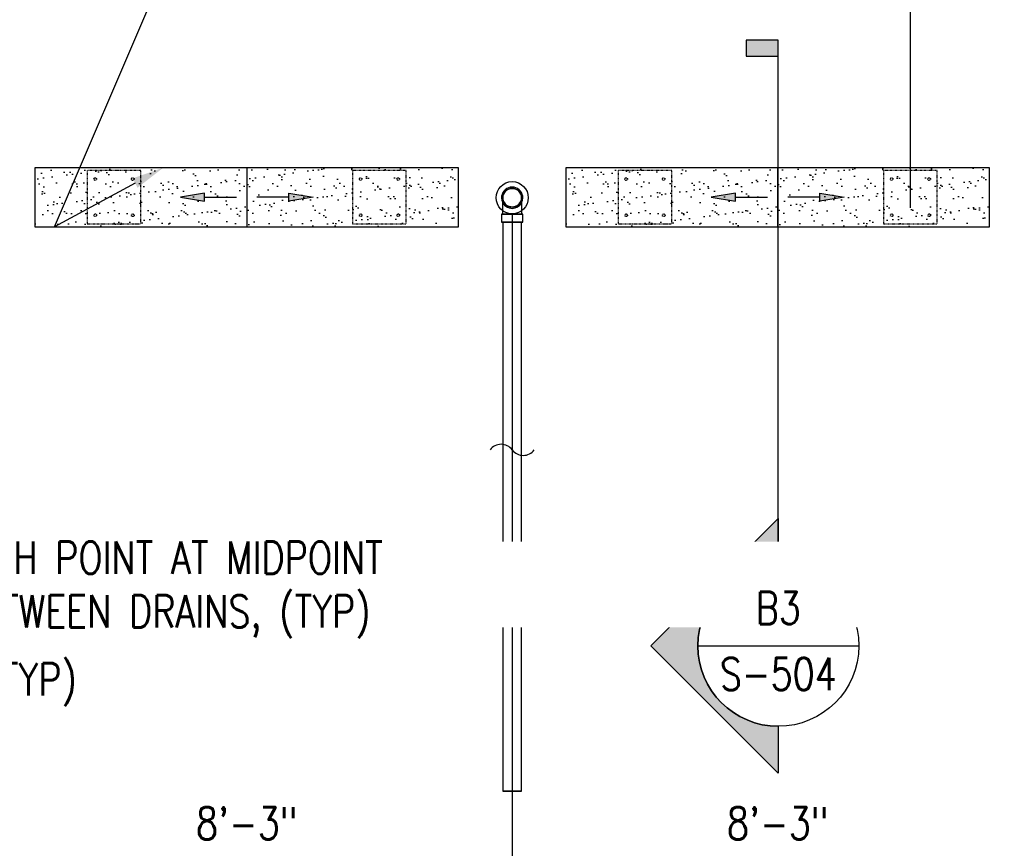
# Model space of a CAD drawing. Header units: inches. Extents: x -1118 to 4898, y -2233 to -529.
# Tile 103 of 124: x 370 to 553, y -834 to -679. Entities that reach past the tile are written whole.
import ezdxf
from ezdxf import colors
from ezdxf.entities.mleader import LeaderData, LeaderLine
from ezdxf.enums import TextEntityAlignment as Align
from ezdxf.math import Vec2, Vec3

# ---------------------------------------------------------------- set-up
doc = ezdxf.new("R2010")
doc.units = ezdxf.units.IN
doc.header["$MEASUREMENT"] = 0
doc.linetypes.add('Dash', pattern=[0.25, 0.125, -0.125])
doc.layers.get('0').update_dxf_attribs({"color": 241})
for name, color, linetype in [('A-FLOR-PATT', 8, 'Continuous'), ('A-FLOR-SLOPE', 172, 'Continuous'), ('G-ANNO-SYMB', 2, 'Continuous'), ('P-DRNS-PIPE', 3, 'Dash'), ('S-ANNO-DIMS', 1, 'Continuous'), ('S-ANNO-NOTE', 2, 'Continuous'), ('S-ANNO-SYMB', 2, 'Continuous'), ('S-ANNO-TEXT', 2, 'Continuous'), ('S-DOOR-SOLE', 131, 'Dash'), ('S-DOOR-TRNCH', 173, 'Continuous')]:
    doc.layers.add(name, color=color, linetype=linetype)
doc.layers.add('P-PIPE', color=9, linetype='Continuous', plot=False)
doc.styles.add('Annotative', font='romans.shx', dxfattribs={"width": 0.8, "height": 0.125})
doc.styles.add('Arial', font='romans.shx', dxfattribs={"width": 0.8})
doc.styles.add('ROMANS', font='romans.shx', dxfattribs={"width": 0.8})
doc.dimstyles.new('Annotative', dxfattribs={"dimscale": 0, "dimtxt": 0.125, "dimasz": 0.125, "dimexe": 0.18, "dimexo": 0.0625, "dimgap": 0.09, "dimtad": 1, "dimdec": 3, "dimzin": 3, "dimdsep": 46, "dimlunit": 4, "dimtxsty": 'Annotative', "dimcen": 0.09, "dimclrt": 2, "dimazin": 2, "dimtfac": 1, "dimtdec": 3, "dimtmove": 0, "dimatfit": 0, "dimfxl": 1, "dimtfill": 1, "dimfrac": 2, "dimtolj": 1, "dimtzin": 0, "dimarcsym": 0})

# ---------------------------------------------------------------- blocks, each defined once
blk = doc.blocks.new('*U11')
at = {"lineweight": -3}
blk.add_hatch(color=256, dxfattribs=at).paths.add_polyline_path([(0, 2.4721), (0, 2.5346), (-0.125, 2.5346), (-0.125, 2.4721)])
h = blk.add_hatch(color=256, dxfattribs=at)
edge = h.paths.add_edge_path()
edge.add_line((0, -0.1303), (0, -0.3125))
edge.add_line((0, -0.3125), (-0.4947, 0.1822))
edge.add_line((-0.4947, 0.1822), (0, 0.677))
edge.add_line((0, 0.677), (0, 0.4947))
edge.add_arc((0, 0.1822), 0.3125, 90, 270)
at = {"linetype": 'Continuous', "lineweight": -3}
blk.add_line((0, 0.4947), (0, 2.5346), dxfattribs=at)
at = {"lineweight": -3}
for p, q in [((0, 0.677), (-0.4947, 0.1822)), ((-0.4947, 0.1822), (0, -0.3125)), ((-0.3125, 0.1822), (0.3125, 0.1822))]:
    blk.add_line(p, q, dxfattribs=at)
at = {"lineweight": -3, "flags": 128}
blk.add_lwpolyline([(0, 2.4721), (0, 2.5346), (-0.125, 2.5346), (-0.125, 2.4721), (0, 2.4721)], close=True, dxfattribs=at)
blk.add_lwpolyline([(0, -0.1303), (0, -0.3125), (-0.4947, 0.1822), (0, 0.677), (0, 0.4947, 1), (0, -0.1303)], format="xyb", close=True, dxfattribs=at)
blk.add_lwpolyline([(-0.0156, -0.1303), (-0.0156, -0.1303)], dxfattribs=at)
blk.add_lwpolyline([(-0.0156, -0.1303), (-0.0156, -0.1303)], dxfattribs=at)
at = {"lineweight": -3}
blk.add_circle((0, 0.1822), 0.3125, dxfattribs=at)
at = {"linetype": 'Continuous', "lineweight": -3, "style": 'Arial'}
blk.add_attdef('X#', text='', height=0.0938, dxfattribs=at).set_placement((0, 0.2291), align=Align.BOTTOM_CENTER)
blk.add_attdef('X-###', text='', height=0.0938, dxfattribs=at).set_placement((0, 0.1354), align=Align.TOP_CENTER)
blk = doc.blocks.new('*D37')
at = {"layer": 'P-PIPE', "color": 0, "lineweight": -2, "transparency": 16777216}
for p, q in [((461.5, -715.6), (461.5, -845.75)), ((560.5, -715.6), (560.5, -845.75)), ((554.5, -837.11), (467.5, -837.11))]:
    blk.add_line(p, q, dxfattribs=at)
at = {"layer": 'P-PIPE', "color": 0, "transparency": 16777216}
for points in [[(467.5, -836.11), (467.5, -838.11), (461.5, -837.11)], [(554.5, -836.11), (554.5, -838.11), (560.5, -837.11)]]:
    blk.add_solid(points, dxfattribs=at)
at = {"layer": 'P-PIPE', "transparency": 16777216, "char_height": 6, "attachment_point": 5, "style": 'Annotative', "bg_fill": 3, "box_fill_scale": 1.25, "bg_fill_color": 256, "bg_fill_true_color": 13158600, "bg_fill_transparency": 0}
for s, insert in [('\\A1;8\'-3"', (511, -829.22)), ('\\A1;[2515]', (511, -846))]:
    blk.add_mtext(s, dxfattribs=dict(at, insert=insert))
blk = doc.blocks.new('*D38')
at = {"layer": 'P-PIPE', "color": 0, "lineweight": -2, "transparency": 16777216}
for p, q in [((362.5, -715.6), (362.5, -845.75)), ((461.5, -715.6), (461.5, -845.75)), ((455.5, -837.11), (368.5, -837.11))]:
    blk.add_line(p, q, dxfattribs=at)
at = {"layer": 'P-PIPE', "color": 0, "transparency": 16777216}
for points in [[(368.5, -836.11), (368.5, -838.11), (362.5, -837.11)], [(455.5, -836.11), (455.5, -838.11), (461.5, -837.11)]]:
    blk.add_solid(points, dxfattribs=at)
at = {"layer": 'P-PIPE', "transparency": 16777216, "char_height": 6, "attachment_point": 5, "style": 'Annotative', "bg_fill": 3, "box_fill_scale": 1.25, "bg_fill_color": 256, "bg_fill_true_color": 13158600, "bg_fill_transparency": 0}
for s, insert in [('\\A1;8\'-3"', (412, -829.22)), ('\\A1;[2515]', (412, -846))]:
    blk.add_mtext(s, dxfattribs=dict(at, insert=insert))
blk = doc.blocks.new('*D46')
at = {"layer": 'S-ANNO-DIMS', "color": 0, "lineweight": -2, "transparency": 16777216}
for p, q in [((263.5, -762.6), (263.5, -879.54)), ((956.5, -762.59), (956.5, -879.54)), ((950.5, -870.9), (269.5, -870.9))]:
    blk.add_line(p, q, dxfattribs=at)
at = {"layer": 'S-ANNO-DIMS', "color": 0, "transparency": 16777216}
for points in [[(269.5, -869.9), (269.5, -871.9), (263.5, -870.9)], [(950.5, -869.9), (950.5, -871.9), (956.5, -870.9)]]:
    blk.add_solid(points, dxfattribs=at)
at = {"layer": 'S-ANNO-DIMS', "color": 2, "lineweight": -3, "transparency": 16777216, "insert": (610.12, -863.01), "char_height": 6, "width": 166.7663, "attachment_point": 5, "style": 'Annotative'}
blk.add_mtext('\\A1;FLOOR DRAINS @ 8\'-3" OC TYP', dxfattribs=at)
blk = doc.blocks.new('TRENCH SOLE PLATE')
at = {"lineweight": -3, "ltscale": 0.25}
blk.add_lwpolyline([(-5, 5), (-5, -5), (5, -5), (5, 5)], close=True, dxfattribs=at)
for centre in [(-3.5, 3.375), (3.5, 3.375), (-3.5, -3.375), (3.5, -3.375)]:
    blk.add_circle(centre, 0.25, dxfattribs=at)
blk = doc.blocks.new('ARROW')
for p, q in [((-0.09375, -0.015625), (-0.09375, 0.015625)), ((-0.09375, 0.015625), (0, 0)), ((0, 0), (-0.09375, -0.015625))]:
    blk.add_line(p, q)
blk.add_lwpolyline([(-0.09375, 0), (-0.21875, 0)])
blk.add_solid([(-0.09375, 0.015625), (0, 0), (-0.09375, -0.015625)])
blk = doc.blocks.new('*D67')
at = {"layer": 'S-ANNO-DIMS', "color": 0, "lineweight": -2, "transparency": 16777216}
for p, q in [((238.75, -714.49), (238.75, -588.39)), ((535.76, -714.49), (535.76, -588.39)), ((529.76, -597.03), (244.75, -597.03))]:
    blk.add_line(p, q, dxfattribs=at)
at = {"layer": 'S-ANNO-DIMS', "color": 0, "transparency": 16777216}
for points in [[(244.75, -596.03), (244.75, -598.03), (238.75, -597.03)], [(529.76, -596.03), (529.76, -598.03), (535.76, -597.03)]]:
    blk.add_solid(points, dxfattribs=at)
at = {"layer": 'S-ANNO-DIMS', "color": 2, "transparency": 16777216, "insert": (387.25, -588.13), "char_height": 6, "attachment_point": 5, "style": 'Annotative', "bg_fill": 3, "box_fill_scale": 1.25, "bg_fill_color": 256, "bg_fill_true_color": 13158600, "bg_fill_transparency": 0}
blk.add_mtext('\\A1;SOLE PLATES @ 4\'-1 1/2" OC TYP', dxfattribs=at)
blk = doc.blocks.new('*D68')
at = {"layer": 'S-ANNO-DIMS', "color": 0, "lineweight": -2, "transparency": 16777216}
for p, q in [((535.76, -714.49), (535.76, -622.39)), ((568.02, -628.03), (568.02, -622.39)), ((529.76, -631.03), (476.72, -631.03)), ((568.02, -631.03), (535.76, -631.03)), ((574.02, -631.03), (580.02, -631.03))]:
    blk.add_line(p, q, dxfattribs=at)
at = {"layer": 'S-ANNO-DIMS', "color": 0, "transparency": 16777216}
for points in [[(529.76, -630.03), (529.76, -632.03), (535.76, -631.03)], [(574.02, -630.03), (574.02, -632.03), (568.02, -631.03)]]:
    blk.add_solid(points, dxfattribs=at)
at = {"layer": 'S-ANNO-DIMS', "color": 2, "transparency": 16777216, "insert": (500.24, -622.13), "char_height": 6, "attachment_point": 5, "style": 'Annotative', "bg_fill": 3, "box_fill_scale": 1.25, "bg_fill_color": 256, "bg_fill_true_color": 13158600, "bg_fill_transparency": 0}
blk.add_mtext('\\A1;2\'-8 1/4"', dxfattribs=at)
blk = doc.blocks.new('_DotSmall')
at = {"color": 0, "linetype": 'ByBlock', "const_width": 0.5}
blk.add_lwpolyline([(-0.0625, 0, 1), (0.0625, 0, 1)], format="xyb", close=True, dxfattribs=at)

msp = doc.modelspace()

# ---------------------------------------------------------------- linework, layer by layer
at = {"layer": 'P-PIPE'}
for p, q in [((459.5186, -715.6583), (459.5186, -717.1583)), ((463.4766, -717.1583), (463.4766, -715.6583)), ((459.7476, -717.1583), (459.7476, -823.2221)), ((463.2476, -823.2221), (463.2476, -717.1583))]:
    msp.add_line(p, q, dxfattribs=at)
at = {"layer": 'P-PIPE', "flags": 128}
for points in [[(459.7476, -712.5955), (459.749, -712.5255), (459.7532, -712.4557), (459.7602, -712.386), (459.7699, -712.3167), (459.7825, -712.2478), (459.7977, -712.1795), (459.8157, -712.1119), (459.8364, -712.045), (459.8598, -711.979), (459.8857, -711.914), (459.9143, -711.8501), (459.9453, -711.7874), (459.9789, -711.726), (460.0149, -711.6659), (460.0532, -711.6074), (460.0939, -711.5504), (460.1368, -711.4951), (460.1819, -711.4416), (460.2291, -711.3899), (460.2783, -711.3401), (460.3295, -711.2924), (460.3826, -711.2467), (460.4374, -711.2032), (460.4939, -711.1619), (460.552, -711.1229), (460.6117, -711.0863), (460.6727, -711.0521), (460.7351, -711.0203), (460.7987, -710.9911), (460.8634, -710.9644), (460.9292, -710.9404), (460.9958, -710.919), (461.0633, -710.9003), (461.1314, -710.8843), (461.2001, -710.871), (461.2693, -710.8605), (461.3389, -710.8527), (461.4087, -710.8478), (461.4787, -710.8456), (461.4976, -710.8455)], [(461.4976, -710.8455), (461.5676, -710.8469), (461.6374, -710.8511), (461.7071, -710.8581), (461.7764, -710.8679), (461.8452, -710.8804), (461.9135, -710.8957), (461.9812, -710.9137), (462.0481, -710.9344), (462.1141, -710.9577), (462.1791, -710.9837), (462.243, -711.0122), (462.3057, -711.0433), (462.3671, -711.0768), (462.4271, -711.1128), (462.4857, -711.1512), (462.5427, -711.1918), (462.598, -711.2348), (462.6515, -711.2799), (462.7032, -711.3271), (462.7529, -711.3763), (462.8007, -711.4275), (462.8464, -711.4805), (462.8899, -711.5353), (462.9312, -711.5919), (462.9701, -711.65), (463.0068, -711.7096), (463.041, -711.7707), (463.0727, -711.8331), (463.102, -711.8967), (463.1286, -711.9614), (463.1527, -712.0271), (463.1741, -712.0938), (463.1928, -712.1612), (463.2088, -712.2293), (463.2221, -712.2981), (463.2326, -712.3673), (463.2404, -712.4368), (463.2453, -712.5067), (463.2475, -712.5766), (463.2476, -712.5955)], [(461.4976, -714.3455), (461.4276, -714.3441), (461.3577, -714.3399), (461.2881, -714.3329), (461.2188, -714.3232), (461.1499, -714.3106), (461.0816, -714.2954), (461.0139, -714.2774), (460.9471, -714.2567), (460.8811, -714.2333), (460.8161, -714.2074), (460.7522, -714.1788), (460.6895, -714.1478), (460.628, -714.1142), (460.568, -714.0782), (460.5094, -714.0399), (460.4525, -713.9992), (460.3972, -713.9563), (460.3436, -713.9112), (460.292, -713.864), (460.2422, -713.8147), (460.1944, -713.7636), (460.1488, -713.7105), (460.1053, -713.6557), (460.064, -713.5992), (460.025, -713.541), (459.9884, -713.4814), (459.9541, -713.4203), (459.9224, -713.358), (459.8932, -713.2944), (459.8665, -713.2296), (459.8424, -713.1639), (459.821, -713.0973), (459.8023, -713.0298), (459.7863, -712.9617), (459.773, -712.893), (459.7625, -712.8238), (459.7548, -712.7542), (459.7498, -712.6844), (459.7477, -712.6144), (459.7476, -712.5955)], [(459.7476, -714.4557), (459.7476, -714.3432), (459.7476, -714.2328), (459.7476, -714.1248), (459.7476, -714.0193), (459.7476, -713.9165), (459.7476, -713.8165), (459.7476, -713.7195), (459.7476, -713.6256), (459.7476, -713.5351), (459.7476, -713.448), (459.7476, -713.3645), (459.7476, -713.2847), (459.7476, -713.2087), (459.7476, -713.1368), (459.7476, -713.0689), (459.7476, -713.0052), (459.7476, -712.9458), (459.7476, -712.8908), (459.7476, -712.8403), (459.7476, -712.7943), (459.7476, -712.753), (459.7476, -712.7164), (459.7476, -712.6845), (459.7476, -712.6574), (459.7476, -712.6352), (459.7476, -712.6179), (459.7476, -712.6055), (459.7476, -712.598), (459.7476, -712.5955)], [(463.2476, -712.5955), (463.2462, -712.6655), (463.242, -712.7354), (463.235, -712.805), (463.2252, -712.8743), (463.2127, -712.9432), (463.1974, -713.0115), (463.1794, -713.0791), (463.1587, -713.146), (463.1354, -713.212), (463.1094, -713.277), (463.0809, -713.3409), (463.0498, -713.4036), (463.0163, -713.4651), (462.9803, -713.5251), (462.9419, -713.5836), (462.9012, -713.6406), (462.8583, -713.6959), (462.8132, -713.7494), (462.766, -713.8011), (462.7168, -713.8509), (462.6656, -713.8986), (462.6126, -713.9443), (462.5578, -713.9878), (462.5012, -714.0291), (462.4431, -714.0681), (462.3835, -714.1047), (462.3224, -714.1389), (462.26, -714.1707), (462.1964, -714.1999), (462.1317, -714.2266), (462.066, -714.2506), (461.9993, -714.272), (461.9319, -714.2908), (461.8637, -714.3068), (461.795, -714.3201), (461.7258, -714.3306), (461.6562, -714.3383), (461.5864, -714.3433), (461.5165, -714.3454), (461.4976, -714.3455)], [(463.2476, -712.5955), (463.2476, -712.598), (463.2476, -712.6054), (463.2476, -712.6178), (463.2476, -712.635), (463.2476, -712.6572), (463.2476, -712.6842), (463.2476, -712.716), (463.2476, -712.7526), (463.2476, -712.7939), (463.2476, -712.8398), (463.2476, -712.8903), (463.2476, -712.9453), (463.2476, -713.0046), (463.2476, -713.0683), (463.2476, -713.1361), (463.2476, -713.208), (463.2476, -713.2839), (463.2476, -713.3637), (463.2476, -713.4472), (463.2476, -713.5342), (463.2476, -713.6247), (463.2476, -713.7186), (463.2476, -713.8155), (463.2476, -713.9155), (463.2476, -714.0183), (463.2476, -714.1238), (463.2476, -714.2318), (463.2476, -714.3421), (463.2476, -714.4546), (463.2476, -714.499)], [(459.7476, -715.6583), (459.7476, -715.5346), (459.7476, -715.4111), (459.7476, -715.2881), (459.7476, -715.1657), (459.7476, -715.0441), (459.7476, -714.9236), (459.7476, -714.8043), (459.7476, -714.6864), (459.7476, -714.5702), (459.7476, -714.499)], [(463.2476, -714.499), (463.2476, -714.5691), (463.2476, -714.6853), (463.2476, -714.8032), (463.2476, -714.9225), (463.2476, -715.043), (463.2476, -715.1645), (463.2476, -715.2869), (463.2476, -715.41), (463.2476, -715.5334), (463.2476, -715.6572), (463.2476, -715.6583)]]:
    msp.add_lwpolyline(points, dxfattribs=at)
at = {"layer": 'P-PIPE'}
for radius, start, end in [(1.979, 90, 254.389728), (1.979, 90, 254.389728), (1.75, 0, 180), (1.75, 90, 270), (1.979, 285.610272, 90), (1.979, 285.610272, 90), (1.75, 270, 90), (1.75, 180, 0), (1.979, 255, 270), (1.979, 255, 270), (1.979, 270, 285), (1.979, 270, 285)]:
    msp.add_arc((461.4976, -712.5955), radius, start, end, dxfattribs=at)
for centre, major_axis, start_param, end_param in [((461.4976, -715.6583), (1.979, 0), 1.57079633, 4.71238898), ((461.4976, -715.6583), (-1.979, 0), -0.48583578, 0), ((461.4976, -715.6583), (-1.979, 0), -0.48583578, 0), ((461.4976, -715.6583), (-1.979, 0), -0.48583578, 0), ((461.4976, -715.6583), (-1.979, 0), -0.48583578, 0), ((461.4976, -715.6583), (-1.979, 0), -0.48583578, 0), ((461.4976, -715.6583), (-1.979, 0), -0.48583578, 0), ((461.4976, -715.6583), (-1.979, 0), -0.48583578, 0), ((461.4976, -715.6583), (-1.979, 0), -0.48583578, 0), ((461.4976, -715.6583), (-1.979, 0), 0, 1.57079633), ((461.4976, -715.6583), (-1.979, 0), 0, 1.57079633), ((461.4976, -715.6583), (-1.979, 0), 0, 1.57079633), ((461.4976, -715.6583), (-1.979, 0), 0, 1.57079633), ((461.4976, -715.6583), (-1.979, 0), 0, 1.57079633), ((461.4976, -715.6583), (-1.979, 0), 0, 1.57079633), ((461.4976, -715.6583), (-1.979, 0), 0, 1.57079633), ((461.4976, -715.6583), (-1.979, 0), 0, 1.57079633), ((461.4976, -715.6583), (1.75, 0), 1.57079633, 4.71238898), ((461.4976, -715.6583), (1.75, 0), 1.57079633, 4.71238898), ((461.4976, -715.6583), (1.75, 0), 1.57079633, 4.71238898), ((461.4976, -715.6583), (1.75, 0), 1.57079633, 4.71238898), ((461.4976, -715.6583), (1.75, 0), 1.57079633, 4.71238898), ((461.4976, -715.6583), (1.75, 0), 1.57079633, 4.71238898), ((461.4976, -715.6583), (1.75, 0), 1.57079633, 4.71238898), ((461.4976, -715.6583), (1.75, 0), 1.57079633, 4.71238898), ((461.4976, -715.6583), (1.75, 0), 1.57079633, 4.71238898), ((461.4976, -715.6583), (1.75, 0), 1.57079633, 4.71238898), ((461.4976, -715.6583), (1.75, 0), 1.57079633, 4.71238898), ((461.4976, -715.6583), (1.75, 0), 1.57079633, 4.71238898), ((461.4976, -715.6583), (1.75, 0), 1.57079633, 4.71238898), ((461.4976, -715.6583), (1.75, 0), 1.57079633, 4.71238898), ((461.4976, -715.6583), (1.75, 0), 1.57079633, 4.71238898), ((461.4976, -715.6583), (1.75, 0), 1.57079633, 4.71238898), ((461.4976, -715.6583), (1.75, 0), 1.57079633, 4.71238898), ((461.4976, -715.6583), (1.75, 0), 1.57079633, 4.71238898), ((461.4976, -715.6583), (1.75, 0), 1.57079633, 4.71238898), ((461.4976, -715.6583), (1.75, 0), 1.57079633, 4.71238898), ((461.4976, -715.6583), (1.75, 0), 1.57079633, 4.71238898), ((461.4976, -715.6583), (1.75, 0), 1.57079633, 4.71238898), ((461.4976, -715.6583), (1.75, 0), 1.57079633, 4.71238898), ((461.4976, -715.6583), (1.75, 0), 1.57079633, 4.71238898), ((461.4976, -715.6583), (1.75, 0), 1.57079633, 4.71238898), ((461.4976, -715.6583), (1.75, 0), 1.57079633, 4.71238898), ((461.4976, -715.6583), (1.75, 0), 1.57079633, 4.71238898), ((461.4976, -715.6583), (1.75, 0), 1.57079633, 4.71238898), ((461.4976, -715.6583), (1.75, 0), 1.57079633, 4.71238898), ((461.4976, -715.6583), (1.75, 0), 1.57079633, 4.71238898), ((461.4976, -715.6583), (-1.979, 0), -1.57079633, -0.48583578), ((461.4976, -715.6583), (-1.979, 0), -1.57079633, -0.48583578), ((461.4976, -715.6583), (-1.979, 0), -1.57079633, -0.48583578), ((461.4976, -715.6583), (-1.979, 0), -1.57079633, -0.48583578), ((461.4976, -715.6583), (-1.979, 0), -1.57079633, -0.48583578), ((461.4976, -715.6583), (-1.979, 0), -1.57079633, -0.48583578), ((461.4976, -715.6583), (-1.979, 0), -1.57079633, -0.48583578), ((461.4976, -715.6583), (-1.979, 0), -1.57079633, -0.48583578), ((461.4976, -715.6583), (1.75, 0), 1.57079633, 3.14159265), ((461.4976, -715.6583), (1.75, 0), 1.57079633, 3.14159265), ((461.4976, -715.6583), (1.75, 0), 1.57079633, 3.14159265), ((461.4976, -715.6583), (1.75, 0), 1.57079633, 3.14159265), ((461.4976, -715.6583), (1.75, 0), 1.57079633, 3.14159265), ((461.4976, -715.6583), (1.75, 0), 1.57079633, 3.14159265), ((461.4976, -715.6583), (1.75, 0), 1.57079633, 3.14159265), ((461.4976, -715.6583), (1.75, 0), 1.57079633, 3.14159265), ((461.4976, -715.6583), (1.75, 0), 1.57079633, 4.71238898), ((461.4976, -715.6583), (1.75, 0), 3.14159265, 4.71238898), ((461.4976, -715.6583), (1.75, 0), 3.14159265, 4.71238898), ((461.4976, -715.6583), (1.75, 0), 3.14159265, 4.71238898), ((461.4976, -715.6583), (1.75, 0), 3.14159265, 4.71238898), ((461.4976, -715.6583), (1.75, 0), 3.14159265, 4.71238898), ((461.4976, -715.6583), (1.75, 0), 3.14159265, 4.71238898), ((461.4976, -715.6583), (1.75, 0), 3.14159265, 4.71238898), ((461.4976, -715.6583), (1.75, 0), 3.14159265, 4.71238898), ((461.4976, -715.6583), (-1.979, 0), 3.62742843, 4.71238898), ((461.4976, -715.6583), (-1.979, 0), 3.62742843, 4.71238898), ((461.4976, -715.6583), (-1.979, 0), 3.62742843, 4.71238898), ((461.4976, -715.6583), (-1.979, 0), 3.62742843, 4.71238898), ((461.4976, -715.6583), (-1.979, 0), 3.62742843, 4.71238898), ((461.4976, -715.6583), (-1.979, 0), 3.62742843, 4.71238898), ((461.4976, -715.6583), (-1.979, 0), 3.62742843, 4.71238898), ((461.4976, -715.6583), (-1.979, 0), 3.62742843, 4.71238898), ((461.4976, -715.6583), (1.979, 0), 4.71238898, 7.85398163), ((461.4976, -715.6583), (1.75, 0), 4.71238898, 7.85398163), ((461.4976, -715.6583), (1.75, 0), 4.71238898, 7.85398163), ((461.4976, -715.6583), (1.75, 0), 4.71238898, 7.85398163), ((461.4976, -715.6583), (1.75, 0), 4.71238898, 7.85398163), ((461.4976, -715.6583), (1.75, 0), 4.71238898, 7.85398163), ((461.4976, -715.6583), (1.75, 0), 4.71238898, 7.85398163), ((461.4976, -715.6583), (1.75, 0), 4.71238898, 7.85398163), ((461.4976, -715.6583), (1.75, 0), 4.71238898, 7.85398163), ((461.4976, -715.6583), (1.75, 0), 4.71238898, 7.85398163), ((461.4976, -715.6583), (1.75, 0), 4.71238898, 7.85398163), ((461.4976, -715.6583), (1.75, 0), 4.71238898, 7.85398163), ((461.4976, -715.6583), (1.75, 0), 4.71238898, 7.85398163), ((461.4976, -715.6583), (1.75, 0), 4.71238898, 7.85398163), ((461.4976, -715.6583), (1.75, 0), 4.71238898, 7.85398163), ((461.4976, -715.6583), (1.75, 0), 4.71238898, 7.85398163), ((461.4976, -715.6583), (1.75, 0), 4.71238898, 7.85398163), ((461.4976, -715.6583), (1.75, 0), 4.71238898, 7.85398163), ((461.4976, -715.6583), (1.75, 0), 4.71238898, 7.85398163), ((461.4976, -715.6583), (1.75, 0), 4.71238898, 7.85398163), ((461.4976, -715.6583), (1.75, 0), 4.71238898, 7.85398163), ((461.4976, -715.6583), (1.75, 0), 4.71238898, 7.85398163), ((461.4976, -715.6583), (1.75, 0), 4.71238898, 7.85398163), ((461.4976, -715.6583), (1.75, 0), 4.71238898, 7.85398163), ((461.4976, -715.6583), (1.75, 0), 4.71238898, 7.85398163), ((461.4976, -715.6583), (1.75, 0), 4.71238898, 7.85398163), ((461.4976, -715.6583), (1.75, 0), 4.71238898, 7.85398163), ((461.4976, -715.6583), (1.75, 0), 4.71238898, 7.85398163), ((461.4976, -715.6583), (1.75, 0), 4.71238898, 7.85398163), ((461.4976, -715.6583), (1.75, 0), 4.71238898, 7.85398163), ((461.4976, -715.6583), (1.75, 0), 4.71238898, 7.85398163), ((461.4976, -715.6583), (1.75, 0), 4.71238898, 7.85398163), ((461.4976, -715.6583), (1.75, 0), 4.71238898, 7.85398163), ((461.4976, -715.6583), (1.75, 0), 4.71238898, 7.85398163), ((461.4976, -715.6583), (1.75, 0), 4.71238898, 7.85398163), ((461.4976, -715.6583), (1.75, 0), 4.71238898, 7.85398163), ((461.4976, -715.6583), (1.75, 0), 4.71238898, 7.85398163), ((461.4976, -715.6583), (1.75, 0), 4.71238898, 7.85398163), ((461.4976, -715.6583), (1.75, 0), 4.71238898, 7.85398163), ((461.4976, -715.6583), (1.75, 0), 4.71238898, 7.85398163), ((461.4976, -715.6583), (-1.979, 0), 1.57079633, 3.62742843), ((461.4976, -715.6583), (-1.979, 0), 1.57079633, 3.62742843), ((461.4976, -715.6583), (-1.979, 0), 1.57079633, 3.62742843), ((461.4976, -715.6583), (-1.979, 0), 1.57079633, 3.62742843), ((461.4976, -715.6583), (-1.979, 0), 1.57079633, 3.62742843), ((461.4976, -715.6583), (-1.979, 0), 1.57079633, 3.62742843), ((461.4976, -715.6583), (-1.979, 0), 1.57079633, 3.62742843), ((461.4976, -715.6583), (-1.979, 0), 1.57079633, 3.62742843), ((461.4976, -717.1583), (-1.979, 0), -1.57079633, 0), ((461.4976, -717.1583), (-1.979, 0), -1.57079633, 0), ((461.4976, -717.1583), (-1.979, 0), -1.57079633, 0), ((461.4976, -717.1583), (-1.979, 0), -1.57079633, 0), ((461.4976, -717.1583), (-1.979, 0), -1.57079633, 0), ((461.4976, -717.1583), (-1.979, 0), -1.57079633, 0), ((461.4976, -717.1583), (-1.979, 0), -1.57079633, 0), ((461.4976, -717.1583), (-1.979, 0), -1.57079633, 0), ((461.4976, -717.1583), (1.979, 0), 1.57079633, 4.71238898), ((461.4976, -717.1583), (-1.979, 0), 0, 0.48583578), ((461.4976, -717.1583), (-1.979, 0), 0, 1.57079633), ((461.4976, -717.1583), (-1.979, 0), 0, 1.57079633), ((461.4976, -717.1583), (-1.979, 0), 0, 1.57079633), ((461.4976, -717.1583), (-1.979, 0), 0, 0.48583578), ((461.4976, -717.1583), (-1.979, 0), 0, 1.57079633), ((461.4976, -717.1583), (-1.979, 0), 0, 1.57079633), ((461.4976, -717.1583), (-1.979, 0), 0, 1.57079633), ((461.4976, -717.1583), (1.75, 0), 1.57079633, 3.14159265), ((461.4976, -717.1583), (1.75, 0), 1.57079633, 3.14159265), ((461.4976, -717.1583), (1.75, 0), 1.57079633, 3.14159265), ((461.4976, -717.1583), (1.75, 0), 3.14159265, 4.71238898), ((461.4976, -717.1583), (1.75, 0), 3.14159265, 4.71238898), ((461.4976, -717.1583), (1.75, 0), 3.14159265, 4.71238898), ((461.4976, -717.1583), (-1.979, 0), 0.48583578, 1.57079633), ((461.4976, -717.1583), (-1.979, 0), 0.48583578, 1.57079633), ((461.4976, -717.1583), (-1.979, 0), 2.65575687, 4.71238898), ((461.4976, -717.1583), (-1.979, 0), 1.57079633, 4.71238898), ((461.4976, -717.1583), (-1.979, 0), 1.57079633, 4.71238898), ((461.4976, -717.1583), (-1.979, 0), 1.57079633, 4.71238898), ((461.4976, -717.1583), (-1.979, 0), 2.65575687, 4.71238898), ((461.4976, -717.1583), (-1.979, 0), 1.57079633, 4.71238898), ((461.4976, -717.1583), (-1.979, 0), 1.57079633, 4.71238898), ((461.4976, -717.1583), (-1.979, 0), 1.57079633, 4.71238898), ((461.4976, -717.1583), (1.979, 0), 4.71238898, 7.85398163), ((461.4976, -717.1583), (1.75, 0), 0, 1.57079633), ((461.4976, -717.1583), (1.75, 0), 0, 1.57079633), ((461.4976, -717.1583), (1.75, 0), 0, 1.57079633), ((461.4976, -717.1583), (1.75, 0), 4.71238898, 6.28318531), ((461.4976, -717.1583), (1.75, 0), 4.71238898, 6.28318531), ((461.4976, -717.1583), (1.75, 0), 4.71238898, 6.28318531), ((461.4976, -717.1583), (-1.979, 0), 1.57079633, 2.65575687), ((461.4976, -717.1583), (-1.979, 0), 1.57079633, 2.65575687), ((461.4976, -823.2221), (1.75, 0), 1.57079633, 3.14159265), ((461.4976, -823.2221), (1.75, 0), 3.14159265, 4.71238898), ((461.4976, -823.2221), (1.75, 0), 3.14159265, 4.71238898), ((461.4976, -823.2221), (1.75, 0), 3.14159265, 4.71238898), ((461.4976, -823.2221), (1.75, 0), 0, 1.57079633), ((461.4976, -823.2221), (1.75, 0), 4.71238898, 6.28318531), ((461.4976, -823.2221), (1.75, 0), 4.71238898, 6.28318531), ((461.4976, -823.2221), (1.75, 0), 4.71238898, 6.28318531)]:
    msp.add_ellipse(centre, major_axis=major_axis, ratio=0.0104161, start_param=start_param, end_param=end_param, dxfattribs=at)

# ---------------------------------------------------------------- block references
at = {"layer": 'G-ANNO-SYMB', "lineweight": -3}
ref = msp.add_blockref('*U11', (511.1226, -804.8746), dxfattribs=dict(at, xscale=48, yscale=48, zscale=48))
ref.add_attrib('X-###', 'S-504', dxfattribs={"layer": 'S-ANNO-SYMB', "color": 1, "linetype": 'Continuous', "lineweight": -2, "height": 6, "style": 'ROMANS', "width": 0.8}).set_placement((511.1226, -798.3771), align=Align.TOP_CENTER)
ref.add_attrib('X#', 'B3', dxfattribs={"layer": 'S-ANNO-TEXT', "color": 1, "linetype": 'Continuous', "lineweight": -2, "height": 6, "style": 'ROMANS', "width": 0.8}).set_placement((511.1226, -793.8771), align=Align.BOTTOM_CENTER)

# ---------------------------------------------------------------- leaders
at = {"layer": 'S-ANNO-NOTE', "lineweight": -3}
ml = msp.add_multileader_mtext('Standard', dxfattribs=at)
ml.set_content('SOLE\\PPLATES', color=256, style='Annotative')
ml.set_leader_properties(color=1, linetype='ByLayer', lineweight=-1)
ml.build(insert=Vec2(0, 0))
ml.multileader.update_dxf_attribs({"text_right_attachment_type": 3, "dogleg_length": 0.125, "arrow_head_size": 6, "scale": 48})
ctx = ml.context
ctx.base_point, ctx.scale, ctx.char_height, ctx.arrow_head_size, ctx.landing_gap_size, ctx.plane_origin = Vec3(-914.109, -656.8882), 48, 6, 6, 4.32, Vec3(-893.0239, -645.7193)
ctx.right_attachment = 3
notes = []
notes.append((ctx, [(1, (1, 1, 0), (-920.109, -656.8882), (1, 0), 6, [(1, [(-930.2742, -707.4932)], 0, [])])]))
ctx.mtext.insert, ctx.mtext.width, ctx.mtext.flow_direction = Vec3(-909.789, -653.8882), 54.278709, 5
ml = msp.add_multileader_mtext('Standard', dxfattribs=at)
ml.set_content('OUTSIDE EDGE\\POF TRENCH', color=256, style='Annotative')
ml.set_leader_properties(color=1, linetype='ByLayer', lineweight=-1)
ml.build(insert=Vec2(0, 0))
ml.multileader.update_dxf_attribs({"text_right_attachment_type": 3, "dogleg_length": 0.125, "arrow_head_size": 6, "scale": 48})
ctx = ml.context
ctx.base_point, ctx.scale, ctx.char_height, ctx.arrow_head_size, ctx.landing_gap_size, ctx.plane_origin = Vec3(-166.0722, -661.5672), 48, 6, 6, 4.32, Vec3(-167.7061, -497.8651)
ctx.right_attachment = 3
notes.append((ctx, [(1, (1, 1, 0), (-100.2322, -671.5672), (-1, 0), 6, [(1, [(-89.6918, -736.9955), (-69.4269, -747.9957)], 0, [])])]))
ctx.mtext.insert, ctx.mtext.width, ctx.mtext.flow_direction = Vec3(-161.7522, -658.5672), 55.247576, 5
ml = msp.add_multileader_mtext('Standard', dxfattribs=at)
ml.set_content('1:100 SLOPE (TYP)', color=256, style='Annotative')
ml.set_leader_properties(color=1, linetype='ByLayer', lineweight=-1)
ml.build(insert=Vec2(0, 0))
ml.multileader.update_dxf_attribs({"text_right_attachment_type": 3, "dogleg_length": 0.125, "arrow_head_size": 6, "scale": 48})
ctx = ml.context
ctx.base_point, ctx.scale, ctx.char_height, ctx.arrow_head_size, ctx.landing_gap_size, ctx.plane_origin = Vec3(-492.4816, -827.6774), 48, 6, 6, 4.32, Vec3(-465.3879, -788.5193)
ctx.right_attachment = 3
notes.append((ctx, [(1, (1, 1, 0), (-498.4816, -827.6774), (1, 0), 6, [(1, [(-506.2293, -742.4999), (-515.9742, -742.4999)], 0, [])])]))
ctx.mtext.insert, ctx.mtext.width, ctx.mtext.flow_direction = Vec3(-488.1616, -823.6774), 74.625012, 5
ml = msp.add_multileader_mtext('Standard', dxfattribs=at)
ml.set_content('3"%%C DRAIN OUTLET (TYP)', color=256, style='Annotative')
ml.set_leader_properties(color=1, linetype='ByLayer', lineweight=-1)
ml.build(insert=Vec2(0, 0))
ml.multileader.update_dxf_attribs({"text_right_attachment_type": 3, "dogleg_length": 0.125, "arrow_head_size": 6, "scale": 48})
ctx = ml.context
ctx.base_point, ctx.scale, ctx.char_height, ctx.arrow_head_size, ctx.landing_gap_size, ctx.plane_origin = Vec3(-821.7947, -761.9204), 48, 6, 6, 4.32, Vec3(-800.7096, -750.7515)
ctx.right_attachment = 3
notes.append((ctx, [(1, (1, 1, 0), (-827.7947, -761.9204), (1, 0), 6, [(1, [(-857.602, -744.3767)], 0, [])])]))
ctx.mtext.insert, ctx.mtext.width, ctx.mtext.flow_direction = Vec3(-817.4747, -757.9204), 54.278709, 5
for ctx, leaders in notes:
    for number, flags, end, landing, length, lines in leaders:
        leader = LeaderData()
        leader.index, (leader.has_last_leader_line, leader.has_dogleg_vector, leader.attachment_direction) = number, flags
        leader.last_leader_point, leader.dogleg_vector, leader.dogleg_length = Vec3(end), Vec3(landing), length
        for number, points, colour, breaks in lines:
            line = LeaderLine()
            line.index, line.vertices, line.color, line.breaks = number, Vec3.list(points), colors.encode_raw_color(colour), breaks
            leader.lines.append(line)
        ctx.leaders.append(leader)

# ---------------------------------------------------------------- next in the draw order: dimensions: what is measured, and where the dimension line sits
at = {"layer": 'P-PIPE'}
dim = msp.add_linear_dim(base=(461.4976, -837.1124), p1=(560.4976, -712.5965), p2=(461.4976, -712.5965), angle=180, dimstyle='Annotative', override={"dimpost": '\\X', "dimclrt": 256}, dxfattribs=at)
dim.commit()
dim.dimension.update_dxf_attribs({"geometry": '*D37', "text_midpoint": (510.9976, -837.1124)})

# ---------------------------------------------------------------- next in the draw order: hatches: boundary and pattern name
at = {"layer": 'A-FLOR-PATT'}
h = msp.add_hatch(dxfattribs=at)
h.set_pattern_fill('AR-SAND', color=256, scale=2)
h.set_pattern_definition([(37.5, (-396.125, -0.0024), (-0.125987, 3.8536475), [0, -3.04, 0, -3.4, 0, -3.25]), (7.5, (-396.125, -0.0024), (3.539553, 5.644292), [0, -1.64, 0, -2.74, 0, -1.05]), (327.5, (-398.585, -0.0024), (6.228284, 0.011318), [0, -1, 0, -3.6, 0, -4.7]), (317.5, (-398.585, -0.0024), (6.012253, 1.75535), [0, -0.5, 0, -2.36, 0, -2.7])])
h.paths.add_polyline_path([(550.4976, -706.9956), (471.4976, -706.9956), (471.4976, -717.9956), (550.4976, -717.9956)])

# ---------------------------------------------------------------- next in the draw order: linework, layer by layer
at = {"layer": 'A-FLOR-SLOPE', "lineweight": -3}
msp.add_line((510.9976, -706.9956), (510.9976, -717.9956), dxfattribs=at)
at = {"layer": 'S-DOOR-TRNCH', "lineweight": -3}
msp.add_lwpolyline([(550.4976, -706.9956), (471.4976, -706.9956), (471.4976, -717.9956), (550.4976, -717.9956)], close=True, dxfattribs=at)

# ---------------------------------------------------------------- next in the draw order: block references
at = {"layer": 'S-ANNO-SYMB', "xscale": -48, "yscale": 48, "zscale": 48, "rotation": 359.9999999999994}
msp.add_blockref('ARROW', (498.6251, -712.4956), dxfattribs=at)
at = {"layer": 'S-ANNO-SYMB', "xscale": 48, "yscale": 48, "zscale": 48}
msp.add_blockref('ARROW', (523.37, -712.4956), dxfattribs=at)
at = {"layer": 'S-DOOR-SOLE'}
for p in [(486.2476, -712.4922), (535.7476, -712.4922)]:
    msp.add_blockref('TRENCH SOLE PLATE', p, dxfattribs=at)

# ---------------------------------------------------------------- next in the draw order: dimensions: what is measured, and where the dimension line sits
at = {"layer": 'P-PIPE'}
dim = msp.add_linear_dim(base=(362.4976, -837.1124), p1=(461.4976, -712.5965), p2=(362.4976, -712.5965), angle=180, dimstyle='Annotative', override={"dimpost": '\\X', "dimclrt": 256}, dxfattribs=at)
dim.commit()
dim.dimension.update_dxf_attribs({"geometry": '*D38', "text_midpoint": (411.9976, -837.1124)})

# ---------------------------------------------------------------- next in the draw order: hatches: boundary and pattern name
at = {"layer": 'A-FLOR-PATT'}
h = msp.add_hatch(dxfattribs=at)
h.set_pattern_fill('AR-SAND', color=256, scale=2)
h.set_pattern_definition([(37.5, (-495.125, -0.0024), (-0.125987, 3.8536475), [0, -3.04, 0, -3.4, 0, -3.25]), (7.5, (-495.125, -0.0024), (3.539553, 5.644292), [0, -1.64, 0, -2.74, 0, -1.05]), (327.5, (-497.585, -0.0024), (6.228284, 0.011318), [0, -1, 0, -3.6, 0, -4.7]), (317.5, (-497.585, -0.0024), (6.012253, 1.75535), [0, -0.5, 0, -2.36, 0, -2.7])])
h.paths.add_polyline_path([(451.4976, -706.9956), (372.4976, -706.9956), (372.4976, -717.9956), (451.4976, -717.9956)])

# ---------------------------------------------------------------- next in the draw order: linework, layer by layer
at = {"layer": 'A-FLOR-SLOPE', "lineweight": -3}
msp.add_line((411.9976, -706.9956), (411.9976, -717.9956), dxfattribs=at)
at = {"layer": 'P-DRNS-PIPE', "lineweight": -3}
msp.add_line((461.4976, -715.5955), (461.4976, -759.5955), dxfattribs=at)
at = {"layer": 'P-DRNS-PIPE', "linetype": 'Continuous', "lineweight": -3}
msp.add_circle((461.4976, -712.5955), 3, dxfattribs=at)
for centre, start, end in [((459.4351, -761.1424), 36.869898, 143.130102), ((463.5601, -758.0486), 216.869898, 323.130102)]:
    msp.add_arc(centre, 2.5781, start, end, dxfattribs=at)
at = {"layer": 'S-DOOR-TRNCH', "lineweight": -3}
msp.add_lwpolyline([(451.4976, -706.9956), (372.4976, -706.9956), (372.4976, -717.9956), (451.4976, -717.9956)], close=True, dxfattribs=at)

# ---------------------------------------------------------------- next in the draw order: block references
at = {"layer": 'S-ANNO-SYMB', "xscale": -48, "yscale": 48, "zscale": 48, "rotation": 359.9999999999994}
msp.add_blockref('ARROW', (399.6251, -712.4956), dxfattribs=at)
at = {"layer": 'S-ANNO-SYMB', "xscale": 48, "yscale": 48, "zscale": 48}
msp.add_blockref('ARROW', (424.37, -712.4956), dxfattribs=at)
at = {"layer": 'S-DOOR-SOLE'}
for p in [(387.2476, -712.4922), (436.7476, -712.4922)]:
    msp.add_blockref('TRENCH SOLE PLATE', p, dxfattribs=at)

# ---------------------------------------------------------------- next in the draw order: dimensions: what is measured, and where the dimension line sits
at = {"layer": 'S-ANNO-DIMS', "lineweight": -3}
dim = msp.add_linear_dim(base=(263.4976, -870.905), p1=(956.4976, -759.5931), p2=(263.4976, -759.5955), angle=180, text='FLOOR DRAINS @ 8\'-3" OC TYP', dimstyle='Annotative', override={"dimpost": '\\X', "dimtfill": 0}, dxfattribs=at)
dim.commit()
dim.dimension.update_dxf_attribs({"geometry": '*D46', "text_midpoint": (610.1226, -870.905), "dimtype": 160})

# ---------------------------------------------------------------- next in the draw order: leaders
at = {"layer": 'S-ANNO-NOTE', "lineweight": -3}
ml = msp.add_multileader_mtext('Standard', dxfattribs=at)
ml.set_content('SOLE\\PPLATES', color=256, style='Annotative')
ml.set_leader_properties(color=1, linetype='ByLayer', lineweight=-1)
ml.build(insert=Vec2(0, 0))
ml.multileader.update_dxf_attribs({"text_right_attachment_type": 3, "dogleg_length": 0.125, "arrow_head_size": 6, "scale": 48})
ctx = ml.context
ctx.base_point, ctx.scale, ctx.char_height, ctx.arrow_head_size, ctx.landing_gap_size, ctx.plane_origin = Vec3(106.8582, -779.6996), 48, 6, 6, 4.32, Vec3(104.715, -768.5307)
ctx.right_attachment = 3
notes = []
notes.append((ctx, [(1, (1, 1, 0), (100.8582, -779.6996), (1, 0), 6, [(0, [(75.0105, -747.4999), (123.0105, -747.4999)], 0, [])])]))
ctx.mtext.insert, ctx.mtext.width, ctx.mtext.flow_direction = Vec3(111.1782, -776.6996), 54.278709, 5
ml = msp.add_multileader_mtext('Standard', dxfattribs=at)
ml.set_content('3" %%C DRAIN OUTLET (TYP)', color=256, style='Annotative')
ml.set_leader_properties(color=1, linetype='ByLayer', lineweight=-1)
ml.build(insert=Vec2(0, 0))
ml.multileader.update_dxf_attribs({"text_right_attachment_type": 3, "dogleg_length": 0.125, "arrow_head_size": 6, "scale": 48})
ctx = ml.context
ctx.base_point, ctx.scale, ctx.char_height, ctx.arrow_head_size, ctx.landing_gap_size, ctx.plane_origin = Vec3(292.7069, -803.3529), 48, 6, 6, 4.32, Vec3(320.5149, -765.9703)
ctx.right_attachment = 3
notes.append((ctx, [(1, (1, 1, 0), (286.7069, -803.3529), (1, 0), 6, [(1, [(263.6226, -759.5955)], 0, [])])]))
ctx.mtext.insert, ctx.mtext.width, ctx.mtext.flow_direction = Vec3(297.0269, -799.3529), 54.278709, 5
for ctx, leaders in notes:
    for number, flags, end, landing, length, lines in leaders:
        leader = LeaderData()
        leader.index, (leader.has_last_leader_line, leader.has_dogleg_vector, leader.attachment_direction) = number, flags
        leader.last_leader_point, leader.dogleg_vector, leader.dogleg_length = Vec3(end), Vec3(landing), length
        for number, points, colour, breaks in lines:
            line = LeaderLine()
            line.index, line.vertices, line.color, line.breaks = number, Vec3.list(points), colors.encode_raw_color(colour), breaks
            leader.lines.append(line)
        ctx.leaders.append(leader)

# ---------------------------------------------------------------- next in the draw order: dimensions: what is measured, and where the dimension line sits
at = {"layer": 'S-ANNO-DIMS'}
dim = msp.add_linear_dim(base=(238.7476, -597.0254), p1=(535.7583, -717.4932), p2=(238.7476, -717.4922), angle=180, text='SOLE PLATES @ 4\'-1 1/2" OC TYP', dimstyle='Annotative', override={"dimpost": '\\X'}, dxfattribs=at)
dim.commit()
dim.dimension.update_dxf_attribs({"geometry": '*D67', "text_midpoint": (387.2529, -588.134)})

# ---------------------------------------------------------------- next in the draw order: dimensions: what is measured, and where the dimension line sits
dim = msp.add_linear_dim(base=(568.021, -631.0254), p1=(535.7583, -717.4932), p2=(568.021, -631.0254), angle=0, dimstyle='Annotative', override={"dimpost": '\\X'}, dxfattribs=at)
dim.commit()
dim.dimension.update_dxf_attribs({"geometry": '*D68', "text_midpoint": (500.2383, -631.0254), "dimtype": 160})

# ---------------------------------------------------------------- next in the draw order: leaders
at = {"layer": 'S-ANNO-NOTE', "lineweight": -3}
ml = msp.add_multileader_mtext('Standard', dxfattribs=at)
ml.set_content('OUTSIDE EDGE\\POF TRENCH', color=256, style='Annotative')
ml.set_leader_properties(color=1, linetype='ByLayer', lineweight=-1)
ml.build(insert=Vec2(0, 0))
ml.multileader.update_dxf_attribs({"text_right_attachment_type": 3, "dogleg_length": 0.125, "arrow_head_size": 6, "scale": 48})
ctx = ml.context
ctx.base_point, ctx.scale, ctx.char_height, ctx.arrow_head_size, ctx.landing_gap_size, ctx.plane_origin = Vec3(412.9966, -645.9678), 48, 6, 6, 4.32, Vec3(474.4705, -467.8652)
ctx.right_attachment = 3
notes = []
notes.append((ctx, [(1, (1, 1, 0), (406.9966, -645.9678), (1, 0), 6, [(1, [(396.4562, -706.9956), (376.1914, -717.9958)], 0, [])])]))
ctx.mtext.insert, ctx.mtext.width, ctx.mtext.flow_direction = Vec3(417.3166, -642.9678), 55.247576, 5
ml = msp.add_multileader_mtext('Standard', dxfattribs=at)
ml.set_content('GROUT\\PFILL', color=256, style='Annotative')
ml.set_leader_properties(color=1, linetype='ByLayer', lineweight=-1)
ml.set_arrow_properties(name='DOTSMALL')
ml.build(insert=Vec2(0, 0))
ml.multileader.update_dxf_attribs({"text_right_attachment_type": 3, "dogleg_length": 0.125, "arrow_head_size": 6, "scale": 48})
ctx = ml.context
ctx.base_point, ctx.scale, ctx.char_height, ctx.arrow_head_size, ctx.landing_gap_size, ctx.plane_origin = Vec3(-858, -656.4494), 48, 6, 6, 4.32, Vec3(-817.9336, -645.2806)
ctx.right_attachment = 3
notes.append((ctx, [(1, (1, 1, 0), (-864, -656.4494), (1, 0), 6, [(1, [(-872.1013, -712.4965)], 0, [])])]))
ctx.mtext.insert, ctx.mtext.width, ctx.mtext.flow_direction = Vec3(-853.68, -653.4494), 54.278709, 5
for ctx, leaders in notes:
    for number, flags, end, landing, length, lines in leaders:
        leader = LeaderData()
        leader.index, (leader.has_last_leader_line, leader.has_dogleg_vector, leader.attachment_direction) = number, flags
        leader.last_leader_point, leader.dogleg_vector, leader.dogleg_length = Vec3(end), Vec3(landing), length
        for number, points, colour, breaks in lines:
            line = LeaderLine()
            line.index, line.vertices, line.color, line.breaks = number, Vec3.list(points), colors.encode_raw_color(colour), breaks
            leader.lines.append(line)
        ctx.leaders.append(leader)

# ---------------------------------------------------------------- next in the draw order: leaders
ml = msp.add_multileader_mtext('Standard', dxfattribs=at)
ml.set_content('HIGH POINT AT MIDPOINT\\PBETWEEN DRAINS, (TYP)', color=256, style='Annotative')
ml.set_leader_properties(color=1, linetype='ByLayer', lineweight=-1)
ml.build(insert=Vec2(0, 0))
ml.multileader.update_dxf_attribs({"text_right_attachment_type": 3, "dogleg_length": 0.125, "arrow_head_size": 6, "scale": 48})
ctx = ml.context
ctx.base_point, ctx.scale, ctx.char_height, ctx.arrow_head_size, ctx.landing_gap_size, ctx.plane_origin = Vec3(353.6626, -780.6941), 48, 6, 6, 4.32, Vec3(256.5849, -872.9019)
ctx.right_attachment = 3
notes = []
notes.append((ctx, [(1, (1, 1, 0), (347.6626, -780.6941), (1, 0), 6, [(0, [(313.1226, -712.4956)], 0, [])])]))
ctx.mtext.insert, ctx.mtext.width, ctx.mtext.flow_direction = Vec3(357.9826, -776.6941), 94.581793, 5
ctx.mtext.has_bg_fill, ctx.mtext.bg_color, ctx.mtext.bg_scale_factor, ctx.mtext.bg_transparency, ctx.mtext.use_window_bg_color = 1, -1073741824, 1, 0, 1
for ctx, leaders in notes:
    for number, flags, end, landing, length, lines in leaders:
        leader = LeaderData()
        leader.index, (leader.has_last_leader_line, leader.has_dogleg_vector, leader.attachment_direction) = number, flags
        leader.last_leader_point, leader.dogleg_vector, leader.dogleg_length = Vec3(end), Vec3(landing), length
        for number, points, colour, breaks in lines:
            line = LeaderLine()
            line.index, line.vertices, line.color, line.breaks = number, Vec3.list(points), colors.encode_raw_color(colour), breaks
            leader.lines.append(line)
        ctx.leaders.append(leader)

doc.saveas('drawing.dxf')
